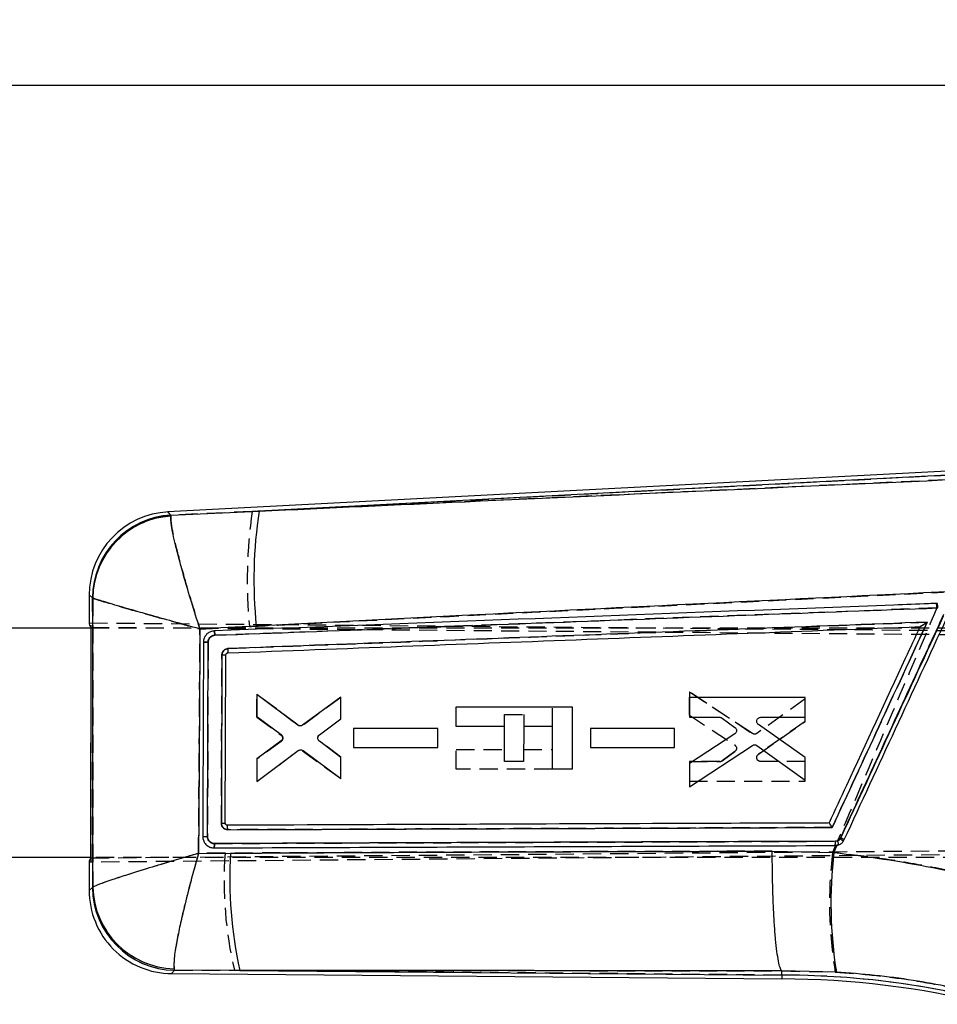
# Model space of a CAD drawing. Extents: x 28 to 381, y 14 to 282.
# Tile 7 of 15: x 218 to 282, y 214 to 282. Entities that reach past the tile are written whole.
import ezdxf

# ---------------------------------------------------------------- set-up
doc = ezdxf.new("R2010")
doc.units = 0
doc.linetypes.add('HIDDEN', pattern=[1.905, 1.27, -0.635])
doc.layers.get('0').update_dxf_attribs({"linetype": 'CONTINUOUS'})
doc.styles.add('SLDTEXTSTYLE0', font='TXT', dxfattribs={"width": 0.75})
doc.dimstyles.new('SLDDIMSTYLE1', dxfattribs={"dimtxt": 3.5, "dimasz": 3.302, "dimexe": 0, "dimexo": 0.0625, "dimgap": 0.875, "dimtad": 1, "dimdec": 0, "dimrnd": 1e-09, "dimzin": 12, "dimtxsty": 'SLDTEXTSTYLE0', "dimsah": 1, "dimcen": 0.09, "dimazin": 3, "dimtfac": 1, "dimtdec": 0, "dimtofl": 0, "dimtmove": 0, "dimatfit": 3, "dimtolj": 1, "dimtzin": 12})

# ---------------------------------------------------------------- blocks, each defined once
blk = doc.blocks.new('_D_1')
at = {"color": 179, "linetype": 'CONTINUOUS'}
for p, q in [((42.881, 235.091), (42.88, 278.791)), ((324.081, 232.048), (324.081, 278.795)), ((42.88, 277.791), (324.081, 277.795))]:
    blk.add_line(p, q, dxfattribs=at)
for points in [[(42.88, 277.791), (46.182, 277.283), (46.182, 278.299)], [(324.081, 277.795), (320.779, 278.303), (320.779, 277.287)]]:
    blk.add_solid(points, dxfattribs=at)
at = {"color": 179, "linetype": 'CONTINUOUS', "insert": (151.082, 282.304, 0.1), "char_height": 3.5, "attachment_point": 1, "rotation": 0.0009, "style": 'SLDTEXTSTYLE0'}
blk.add_mtext('281', dxfattribs=at)

msp = doc.modelspace()

# ---------------------------------------------------------------- linework, layer by layer
at = {"color": 7, "linetype": 'CONTINUOUS'}
for p, q in [((286.392293, 251.074636), (228.738021, 248.057073)), ((286.404095, 250.803745), (235.097073, 248.118388)), ((228.947542, 247.840727), (228.932823, 247.775538)), ((228.947542, 247.840727), (235.097073, 248.118388)), ((223.254915, 242.279878), (223.254781, 240.325291)), ((223.496243, 242.064001), (223.481904, 242.081937)), ((182.495566, 239.990924), (223.381128, 239.988117)), ((223.380029, 223.948591), (223.381131, 240.027554)), ((234.900608, 240.107088), (230.973102, 239.904374)), ((281.156539, 240.06702), (281.155444, 240.066979)), ((231.497772, 225.433298), (231.544867, 238.985354)), ((232.917234, 238.233397), (232.91675, 238.233376)), ((232.742227, 226.360185), (232.785925, 238.096682)), ((237.797655, 233.199008), (234.934121, 235.334596)), ((234.934121, 235.334596), (234.934143, 233.79851)), ((240.802764, 235.153599), (238.125674, 233.19738)), ((240.802802, 233.64622), (240.802764, 235.153599)), ((273.153573, 235.120027), (265.083335, 235.121364)), ((265.083335, 235.121364), (265.083365, 233.747935)), ((273.153617, 233.746702), (273.153573, 235.120027)), ((248.83341, 233.106177), (248.833507, 234.479606)), ((248.833507, 234.479606), (256.903819, 234.479053)), ((256.903819, 234.479053), (256.903521, 230.135987)), ((234.934143, 233.79851), (236.629106, 232.550679)), ((239.299938, 232.523121), (240.802802, 233.64622)), ((265.083365, 233.747935), (267.198339, 233.747618)), ((267.360456, 233.694771), (268.25565, 233.041868)), ((270.054094, 233.747184), (273.153617, 233.746702)), ((247.552789, 232.964419), (241.684168, 232.965347)), ((241.684168, 232.965347), (241.684183, 231.652213)), ((247.552819, 231.651379), (247.552789, 232.964419)), ((252.191074, 233.105946), (248.83341, 233.106177)), ((252.19091, 230.661858), (252.191074, 233.105946)), ((253.534138, 233.105855), (253.533974, 230.661767)), ((255.543559, 233.105717), (253.534138, 233.105855)), ((255.543351, 230.136082), (255.543559, 233.105717)), ((264.052763, 232.963277), (258.184224, 232.964223)), ((258.184224, 232.964223), (258.184246, 231.651101)), ((264.0528, 231.650239), (264.052763, 232.963277)), ((273.153714, 230.94569), (269.894279, 233.244376)), ((236.628331, 232.103111), (234.93418, 230.865253)), ((240.802861, 230.955063), (239.298731, 232.079538)), ((268.243201, 232.584888), (265.083424, 230.523992)), ((234.934195, 229.268478), (237.828433, 231.425924)), ((238.156437, 231.427001), (240.802891, 229.478635)), ((241.684183, 231.652213), (247.552819, 231.651379)), ((258.184246, 231.651101), (264.0528, 231.650239)), ((265.083447, 228.893338), (269.47575, 231.792899)), ((269.78822, 231.786993), (273.153759, 229.378449)), ((234.93418, 230.865253), (234.934195, 229.268478)), ((240.802891, 229.478635), (240.802861, 230.955063)), ((253.533974, 230.661767), (252.19091, 230.661858)), ((273.153759, 229.378449), (273.153714, 230.94569)), ((256.903521, 230.135987), (255.543351, 230.136082)), ((265.083424, 230.523992), (265.083447, 228.893338)), ((232.880339, 226.223217), (232.860125, 226.224683)), ((275.627695, 225.341406), (275.589495, 225.275708)), ((231.915354, 224.648459), (231.955707, 224.647527)), ((270.860068, 224.417558), (275.150738, 224.325717)), ((275.150738, 224.325717), (275.382474, 224.827464)), ((275.236003, 224.811657), (275.382474, 224.827464)), ((223.380029, 223.988118), (195.121144, 223.990057)), ((230.874545, 224.2646), (233.105823, 224.278852)), ((223.253637, 223.650871), (223.253499, 221.670078)), ((223.485995, 221.881808), (223.507057, 221.912248)), ((229.170221, 216.221043), (229.201897, 216.115012)), ((228.988114, 215.884405), (271.514855, 215.510361)), ((233.754195, 216.113634), (229.201897, 216.115012)), ((233.754195, 216.113634), (271.516054, 215.781499)), ((271.516054, 215.781499), (271.514855, 215.510361)), ((271.516054, 215.781499), (271.517336, 216.068868)), ((271.517336, 216.068868), (271.517083, 216.069395)), ((275.328822, 215.979935), (271.517336, 216.068868))]:
    msp.add_line(p, q, dxfattribs=at)
at = {"color": 7, "linetype": 'HIDDEN'}
for p, q in [((234.617702, 248.093298), (286.404095, 250.803745)), ((283.022113, 250.298562), (234.617702, 248.093298)), ((228.950478, 247.837694), (228.935688, 247.771779)), ((234.617702, 248.093298), (228.950478, 247.837694)), ((223.485086, 242.079161), (223.499596, 242.061025)), ((282.298535, 241.683304), (282.361626, 241.685694)), ((282.333381, 241.369812), (232.007704, 239.464391)), ((282.396174, 241.37233), (282.333381, 241.369812)), ((223.254784, 240.326675), (299.898646, 239.652554)), ((223.382379, 223.650602), (223.383523, 240.325542)), ((223.381128, 239.988117), (297.379814, 239.983039)), ((223.381131, 240.027554), (300.535835, 239.372483)), ((230.973869, 239.900986), (234.419271, 240.078429)), ((231.544949, 238.985101), (231.497794, 225.432973)), ((265.083655, 233.889926), (265.083901, 235.520579)), ((265.083901, 235.520579), (265.083655, 233.889926)), ((265.083901, 235.520579), (269.475802, 232.620414)), ((269.475802, 232.620414), (265.083901, 235.520579)), ((234.934613, 235.349579), (234.934374, 233.752802)), ((234.934374, 233.752802), (234.934613, 235.349579)), ((237.828552, 233.191736), (234.934613, 235.349579)), ((234.934613, 235.349579), (237.828552, 233.191736)), ((240.803278, 235.138616), (238.156557, 233.190615)), ((240.803048, 233.662188), (240.803278, 235.138616)), ((273.154146, 235.034362), (269.78828, 232.62628)), ((273.153886, 233.467121), (273.154146, 235.034362)), ((255.543559, 233.106982), (255.543649, 234.479146)), ((234.934374, 233.752802), (236.628353, 232.514713)), ((239.29876, 232.53792), (240.803048, 233.662188)), ((252.191074, 233.106787), (252.191133, 233.95383)), ((252.191133, 233.95383), (253.534197, 233.953737)), ((253.534197, 233.953737), (253.534145, 233.106703)), ((265.083655, 233.889926), (268.243148, 231.8286)), ((269.894137, 231.168881), (273.153886, 233.467121)), ((273.153886, 233.467121), (269.894137, 231.168881)), ((241.68428, 232.964916), (241.684079, 231.651783)), ((247.552908, 232.964944), (241.68428, 232.964916)), ((247.5527, 231.651904), (247.552908, 232.964944)), ((258.184336, 232.963763), (258.184134, 231.650641)), ((264.05289, 232.963821), (258.184336, 232.963763)), ((264.052674, 231.650783), (264.05289, 232.963821)), ((236.629068, 232.067144), (234.933935, 230.819548)), ((236.731983, 232.360773), (236.708238, 232.413285)), ((240.802615, 230.971031), (239.299908, 232.094336)), ((234.933704, 229.28346), (237.797528, 231.418656)), ((238.125555, 231.420238), (240.802377, 229.463652)), ((241.684079, 231.651783), (247.5527, 231.651904)), ((248.833209, 230.136542), (248.833306, 231.509971)), ((248.833306, 231.509971), (252.190969, 231.50974)), ((253.534033, 231.509648), (255.543448, 231.509511)), ((258.184134, 231.650641), (264.052674, 231.650783)), ((268.255539, 231.371613), (267.360255, 230.718834)), ((267.360255, 230.718834), (268.255539, 231.371613)), ((234.933935, 230.819548), (234.933704, 229.28346)), ((240.802377, 229.463652), (240.802615, 230.971031)), ((265.083149, 230.665984), (265.082933, 229.292555)), ((267.198123, 230.666008), (265.083149, 230.665984)), ((265.083149, 230.665984), (267.198123, 230.666008)), ((273.153409, 230.666109), (270.053878, 230.666051)), ((273.15317, 229.292784), (273.153409, 230.666109)), ((255.543336, 230.136082), (248.833209, 230.136542)), ((265.082933, 229.292555), (273.15317, 229.292784)), ((231.981694, 224.949551), (275.26085, 225.106185)), ((275.26085, 225.106185), (275.408834, 225.134683)), ((312.991328, 224.426457), (223.253637, 223.649487)), ((223.380029, 223.948591), (313.118092, 224.698181)), ((275.271184, 224.812657), (275.063924, 224.327825)), ((275.494985, 224.861552), (275.236003, 224.811657)), ((297.378711, 223.983038), (223.380029, 223.988118)), ((232.722401, 224.278082), (230.877034, 224.266423)), ((223.510306, 221.915185), (223.48912, 221.884656)), ((229.204773, 216.118114), (229.173228, 216.224446)), ((229.204773, 216.118114), (233.371689, 216.116998)), ((271.516054, 215.781499), (233.371689, 216.116998)), ((271.516054, 215.781499), (271.517351, 216.072191)), ((271.517097, 216.072719), (271.517351, 216.072191)), ((271.517351, 216.072191), (275.2534, 215.987419))]:
    msp.add_line(p, q, dxfattribs=at)
at = {"color": 8, "linetype": 'CONTINUOUS', "flags": 128}
for points in [[(228.738021, 248.057073), (228.760987, 248.033358), (228.947542, 247.840727)], [(223.481904, 242.081937), (223.279796, 242.25818), (223.254915, 242.279878)], [(223.253499, 221.670078), (223.278999, 221.693301), (223.485995, 221.881808)], [(229.201897, 216.115012), (229.011561, 215.909697), (228.988114, 215.884405)]]:
    msp.add_lwpolyline(points, dxfattribs=at)
at = {"color": 7, "linetype": 'HIDDEN', "flags": 128}
for points in [[(228.950478, 247.837694), (228.761967, 248.032345), (228.738021, 248.057073)], [(223.254915, 242.279878), (223.280858, 242.257254), (223.485086, 242.079161)], [(223.48912, 221.884656), (223.280042, 221.694251), (223.253499, 221.670078)], [(228.988114, 215.884405), (229.012522, 215.910732), (229.204773, 216.118114)]]:
    msp.add_lwpolyline(points, dxfattribs=at)
at = {"color": 7, "linetype": 'CONTINUOUS'}
for centre, radius, start, end in [((229.040415, 242.279481), 5.7855, 92.65628603, 180.29801204), ((229.291613, 242.041072), 5.809852, 93.39515238, 179.59699616), ((229.320528, 241.963299), 5.825155, 93.81624815, 179.00945549), ((266.080341, 243.350513), 31.347976, 171.25163826, 185.93874963), ((232.610756, 248.565141), 10.469924, 269.42125268, 270.95864104), ((274.386601, 225.03142), 0.87737, 345.49419433, 4.87433769), ((273.887342, 222.78427), 3.01738, 50.38615774, 55.65905786), ((270.387457, 213.866874), 12.614474, 64.19740511, 65.45456874), ((262.531779, 222.507114), 29.479246, 176.5543803, 192.5258889), ((305.566694, 220.799947), 30.619625, 173.38787436, 189.05692984), ((229.039, 221.669681), 5.7855, 179.69883622, 269.7615176), ((229.296745, 221.92515), 5.810912, 180.42736038, 269.06475587), ((229.336564, 222.0498), 5.83113, 181.35168463, 268.36531618), ((271.510481, 156.145592), 59.364769, 75.99606742, 89.99606742), ((271.510481, 156.145592), 59.635908, 75.99606742, 89.99464199)]:
    msp.add_arc(centre, radius, start, end, dxfattribs=at)
at = {"color": 7, "linetype": 'HIDDEN'}
for centre, radius, start, end in [((229.295135, 242.037729), 5.810197, 93.40074847, 179.59142006), ((229.324405, 241.95906), 5.825702, 93.82587313, 178.99712881), ((267.628655, 243.266125), 33.362024, 171.68063453, 185.48289871), ((281.211177, 241.403756), 1.122717, 358.26746804, 14.41792221), ((281.260527, 241.405712), 1.136138, 358.31632151, 14.26656731), ((232.622232, 245.330017), 7.235187, 269.07219116, 271.29640357), ((236.460037, 232.289552), 0.28112, 14.67563502, 53.21986542), ((268.088398, 231.595252), 0.279997, 20.80027762, 56.44868231), ((267.198129, 230.941209), 0.275201, 269.99892542, 306.09456253), ((274.386859, 225.031607), 0.877167, 345.4781033, 4.8772825), ((274.4544, 224.683483), 1.055711, 9.71064701, 25.30203815), ((270.930744, 215.0418), 11.320234, 64.08458025, 65.48918316), ((260.249342, 222.36173), 27.593566, 176.01764576, 193.07999029), ((303.519046, 220.801908), 28.672741, 172.93639763, 189.66642326), ((229.300212, 221.928588), 5.811258, 180.4331473, 269.05898851), ((229.340345, 222.053737), 5.831686, 181.36138904, 268.35785942), ((271.510481, 156.145592), 59.635908, 75.99606742, 89.99464199)]:
    msp.add_arc(centre, radius, start, end, dxfattribs=at)
at = {"color": 7, "linetype": 'CONTINUOUS'}
for centre, major_axis, start_param, end_param in [((294.507738, 239.698585), (71.252944, -0.629761), 3.141928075, 3.201772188), ((294.506678, 224.267796), (71.253029, 0.61998), 3.08141312, 3.141257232)]:
    msp.add_ellipse(centre, major_axis=major_axis, ratio=0.069924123, start_param=start_param, end_param=end_param, dxfattribs=at)
for points, knots in [([(235.097073, 248.118388), (239.884755, 248.336953), (256.109458, 249.077635), (272.332674, 249.816444), (283.768646, 250.337241)], [0, 0, 0, 0, 0.295085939, 1, 1, 1, 1]), ([(230.973102, 239.904374), (230.971199, 239.910266), (230.766921, 240.542851), (230.379254, 241.774652), (229.902851, 243.384019), (229.534293, 244.713833), (229.202776, 246.010086), (228.941054, 247.215496), (228.935543, 247.590492), (228.932823, 247.775538)], [0, 0, 0, 0, 0.00159147, 0.170880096, 0.331878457, 0.45985141, 0.587799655, 0.796594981, 1, 1, 1, 1]), ([(283.550828, 242.516425), (272.11886, 241.961652), (255.90198, 241.174676), (239.685424, 240.35032), (234.900608, 240.107088)], [0, 0, 0, 0, 0.704942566, 1, 1, 1, 1]), ([(223.507057, 221.912248), (223.504942, 225.273126), (223.500713, 231.990326), (223.497732, 238.707628), (223.496243, 242.064001)], [0, 0, 0, 0, 0.5003391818, 1, 1, 1, 1]), ([(230.973102, 239.904374), (230.967146, 239.90601), (230.327679, 240.081674), (229.092682, 240.423061), (227.507414, 240.867636), (226.22154, 241.233687), (224.994528, 241.58911), (223.897894, 241.917285), (223.628954, 242.015524), (223.496243, 242.064001)], [0, 0, 0, 0, 0.001591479, 0.17088104, 0.33187959, 0.459852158, 0.587800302, 0.796595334, 1, 1, 1, 1]), ([(282.361656, 241.685687), (282.159417, 241.678031), (281.148227, 241.639755), (276.901217, 241.478962), (260.30816, 240.850198), (244.522611, 240.248717), (231.973193, 239.770543)], [0, 0, 0, 0, 0.012041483, 0.060207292, 0.252870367, 1, 1, 1, 1]), ([(232.007779, 239.464371), (240.406351, 239.782964), (257.203434, 240.420147), (273.998759, 241.054702), (282.396391, 241.371978)], [0, 0, 0, 0, 0.500001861, 1, 1, 1, 1]), ([(275.589495, 225.275708), (277.519844, 229.45598), (279.928568, 234.672201), (282.33727, 239.888451), (282.815642, 240.924405)], [0, 0, 0, 0, 0.801398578, 1, 1, 1, 1]), ([(281.663432, 240.380399), (273.450812, 240.070099), (257.206566, 239.456339), (240.960996, 238.84017), (232.928715, 238.535518)], [0, 0, 0, 0, 0.505571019, 1, 1, 1, 1]), ([(275.039568, 226.06842), (276.122035, 228.407372), (278.32991, 233.178059), (280.537944, 237.948691), (281.663432, 240.380399)], [0, 0, 0, 0, 0.490275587, 1, 1, 1, 1]), ([(282.780125, 240.795666), (281.588007, 238.219971), (279.203773, 233.068583), (276.81972, 227.91713), (275.627695, 225.341406)], [0, 0, 0, 0, 0.500000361, 1, 1, 1, 1]), ([(275.878183, 225.223674), (277.07052, 227.799301), (279.455193, 232.950555), (281.839979, 238.101775), (283.032372, 240.677385)], [0, 0, 0, 0, 0.500000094, 1, 1, 1, 1]), ([(281.663432, 240.380399), (281.662399, 240.379711), (281.597223, 240.33631), (281.471581, 240.253683), (281.316611, 240.155585), (281.218974, 240.097344), (281.171205, 240.071397), (281.161031, 240.06836), (281.156539, 240.06702)], [0, 0, 0, 0, 0.005319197, 0.335580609, 0.640505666, 0.809007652, 0.915693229, 1, 1, 1, 1]), ([(230.973102, 239.904374), (230.958197, 237.284748), (230.928535, 232.071451), (230.892482, 226.858233), (230.874545, 224.2646)], [0, 0, 0, 0, 0.502489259, 1, 1, 1, 1]), ([(231.972917, 239.770541), (231.884664, 239.758288), (231.708268, 239.733798), (231.478003, 239.588145), (231.308383, 239.380916), (231.228484, 239.167915), (231.22065, 239.034432), (231.217987, 238.989055)], [0, 0, 0, 0, 0.222082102, 0.443884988, 0.665138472, 0.886165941, 1, 1, 1, 1]), ([(232.008054, 239.464391), (232.006124, 239.50452), (232.002263, 239.584778), (231.992863, 239.686174), (231.982448, 239.756271), (231.976062, 239.765833), (231.972917, 239.770541)], [0, 0, 0, 0, 0.251898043, 0.503797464, 0.755696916, 1, 1, 1, 1]), ([(232.91675, 238.233378), (241.005241, 238.541744), (257.085378, 239.154783), (273.164369, 239.764137), (281.155444, 240.066979)], [0, 0, 0, 0, 0.503011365, 1, 1, 1, 1]), ([(281.155444, 240.066979), (281.152943, 240.061578), (280.809291, 239.319329), (279.10124, 235.629595), (276.991957, 231.073391), (275.223904, 227.254005), (274.820275, 226.382079)], [0, 0, 0, 0, 0.001184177, 0.162718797, 0.808857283, 1, 1, 1, 1]), ([(231.217995, 238.988565), (231.217303, 238.785569), (231.213842, 237.770591), (231.198158, 233.252766), (231.181415, 228.937972), (231.167823, 225.435153)], [0, 0, 0, 0, 0.044932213, 0.224660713, 1, 1, 1, 1]), ([(231.544867, 238.985848), (231.523929, 238.985917), (231.482056, 238.986057), (231.420651, 238.986353), (231.363577, 238.986702), (231.313169, 238.987089), (231.271523, 238.987505), (231.240632, 238.987924), (231.223445, 238.988282), (231.219496, 238.988487), (231.217995, 238.988565)], [0, 0, 0, 0, 0.131343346, 0.262680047, 0.394017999, 0.525365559, 0.656709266, 0.788052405, 0.919393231, 1, 1, 1, 1]), ([(231.544859, 238.985354), (231.547482, 239.021344), (231.554045, 239.111408), (231.613269, 239.247042), (231.72357, 239.368661), (231.861849, 239.446238), (231.961791, 239.458663), (232.007779, 239.46438)], [0, 0, 0, 0, 0.14709965, 0.368111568, 0.589473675, 0.811098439, 1, 1, 1, 1]), ([(232.928715, 238.535518), (232.902937, 238.533116), (232.827918, 238.526127), (232.709935, 238.476791), (232.59746, 238.377478), (232.520443, 238.245326), (232.510159, 238.145721), (232.505001, 238.095751)], [0, 0, 0, 0, 0.115662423, 0.336600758, 0.557294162, 0.777906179, 1, 1, 1, 1]), ([(232.785925, 238.096682), (232.787551, 238.112189), (232.790805, 238.143203), (232.814813, 238.184384), (232.849907, 238.215331), (232.886272, 238.230442), (232.909159, 238.232647), (232.91675, 238.233378)], [0, 0, 0, 0, 0.222746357, 0.445526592, 0.66801672, 0.889893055, 1, 1, 1, 1]), ([(232.917234, 238.233397), (232.920073, 238.238036), (232.925751, 238.247314), (232.930683, 238.317122), (232.932213, 238.416785), (232.929881, 238.49594), (232.928715, 238.535518)], [0, 0, 0, 0, 0.250001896, 0.499999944, 0.749999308, 1, 1, 1, 1]), ([(232.505001, 238.095751), (232.50429, 237.892756), (232.500738, 236.877784), (232.487066, 232.963804), (232.474204, 229.252847), (232.464157, 226.35386)], [0, 0, 0, 0, 0.051863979, 0.259319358, 1, 1, 1, 1]), ([(267.198339, 233.747618), (267.229643, 233.744874), (267.287923, 233.739764), (267.337506, 233.709008), (267.360456, 233.694771)], [0, 0, 0, 0, 0.537137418, 1, 1, 1, 1]), ([(269.894279, 233.244376), (269.870537, 233.264941), (269.823048, 233.306074), (269.783265, 233.393097), (269.772711, 233.476735), (269.783807, 233.527055), (269.78819, 233.546931)], [0, 0, 0, 0, 0.274358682, 0.548771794, 0.8217624, 1, 1, 1, 1]), ([(269.78819, 233.546931), (269.799681, 233.57589), (269.822661, 233.633803), (269.890999, 233.699589), (269.970999, 233.740137), (270.028014, 233.744973), (270.054094, 233.747184)], [0, 0, 0, 0, 0.259866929, 0.519707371, 0.780302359, 1, 1, 1, 1]), ([(238.125674, 233.197382), (238.098669, 233.181511), (238.044664, 233.149771), (237.949788, 233.139984), (237.864019, 233.15706), (237.817616, 233.186391), (237.797655, 233.199008)], [0, 0, 0, 0, 0.265852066, 0.531669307, 0.798533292, 1, 1, 1, 1]), ([(268.350213, 232.718786), (268.336396, 232.690182), (268.310816, 232.637231), (268.264498, 232.601373), (268.243201, 232.584885)], [0, 0, 0, 0, 0.540191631, 1, 1, 1, 1]), ([(268.25565, 233.041868), (268.279123, 233.020541), (268.326072, 232.977882), (268.364098, 232.889127), (268.373461, 232.798952), (268.357443, 232.743716), (268.350213, 232.718786)], [0, 0, 0, 0, 0.262217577, 0.524490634, 0.785391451, 1, 1, 1, 1]), ([(236.731976, 232.257037), (236.721217, 232.226953), (236.699708, 232.166811), (236.652117, 232.124339), (236.628331, 232.103111)], [0, 0, 0, 0, 0.500204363, 1, 1, 1, 1]), ([(236.629106, 232.550679), (236.652449, 232.529304), (236.699141, 232.48655), (236.736913, 232.39777), (236.744671, 232.318268), (236.735142, 232.27231), (236.731976, 232.257037)], [0, 0, 0, 0, 0.286448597, 0.572960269, 0.858078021, 1, 1, 1, 1]), ([(239.298738, 232.079543), (239.275564, 232.101564), (239.229211, 232.145611), (239.192568, 232.236038), (239.187429, 232.306127), (239.192891, 232.342976), (239.193722, 232.348582)], [0, 0, 0, 0, 0.315070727, 0.63019642, 0.943742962, 1, 1, 1, 1]), ([(239.193722, 232.348582), (239.202271, 232.379092), (239.219367, 232.440111), (239.265217, 232.495299), (239.294809, 232.519011), (239.299938, 232.523121)], [0, 0, 0, 0, 0.452579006, 0.905122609, 1, 1, 1, 1]), ([(237.828433, 231.425924), (237.85521, 231.442025), (237.90876, 231.474223), (238.003288, 231.484939), (238.089349, 231.468709), (238.136144, 231.439616), (238.156437, 231.426999)], [0, 0, 0, 0, 0.265086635, 0.530125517, 0.796229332, 1, 1, 1, 1]), ([(269.47575, 231.792899), (269.503424, 231.80744), (269.558767, 231.836518), (269.653862, 231.841848), (269.732393, 231.822176), (269.773475, 231.796284), (269.78822, 231.786991)], [0, 0, 0, 0, 0.28034387, 0.560629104, 0.842295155, 1, 1, 1, 1]), ([(232.742242, 226.360185), (232.738165, 226.359774), (232.730009, 226.358953), (232.666852, 226.357248), (232.575744, 226.355443), (232.501353, 226.354388), (232.464157, 226.35386)], [0, 0, 0, 0, 0.250001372, 0.500003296, 0.749998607, 1, 1, 1, 1]), ([(232.464209, 226.35386), (232.469715, 226.304134), (232.480727, 226.204676), (232.558482, 226.072922), (232.671762, 225.974027), (232.795344, 225.922918), (232.876147, 225.917944), (232.907369, 225.916023)], [0, 0, 0, 0, 0.215726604, 0.431473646, 0.647457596, 0.863780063, 1, 1, 1, 1]), ([(232.860125, 226.224683), (232.851547, 226.226446), (232.827859, 226.231312), (232.79258, 226.251415), (232.76136, 226.286484), (232.744897, 226.324986), (232.742984, 226.350343), (232.742242, 226.360185)], [0, 0, 0, 0, 0.134838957, 0.372354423, 0.610181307, 0.848702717, 1, 1, 1, 1]), ([(274.820275, 226.382079), (274.766728, 226.381884), (273.904095, 226.378743), (269.805128, 226.36379), (255.877752, 226.312464), (242.761094, 226.261562), (232.880339, 226.223217)], [0, 0, 0, 0, 0.003829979, 0.061699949, 0.293180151, 1, 1, 1, 1]), ([(232.907369, 225.916023), (232.906871, 225.95619), (232.905875, 226.036526), (232.899443, 226.138184), (232.890551, 226.20856), (232.883706, 226.218385), (232.880339, 226.223217)], [0, 0, 0, 0, 0.2520123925, 0.5040237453, 0.7560367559, 1, 1, 1, 1]), ([(232.907369, 225.916023), (239.887762, 225.941677), (253.930734, 225.993288), (267.975891, 226.043279), (275.039568, 226.06842)], [0, 0, 0, 0, 0.49707379, 1, 1, 1, 1]), ([(275.039568, 226.06842), (275.038908, 226.069456), (275.034458, 226.076431), (275.007552, 226.118466), (274.960826, 226.19002), (274.904108, 226.273706), (274.861026, 226.334301), (274.831499, 226.372709), (274.823849, 226.379095), (274.820275, 226.382079)], [0, 0, 0, 0, 0.007094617, 0.047797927, 0.287831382, 0.495432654, 0.676737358, 0.848986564, 1, 1, 1, 1]), ([(231.167823, 225.435111), (231.169302, 225.435057), (231.173435, 225.434906), (231.190451, 225.434631), (231.221759, 225.434303), (231.263916, 225.433988), (231.314909, 225.433706), (231.372579, 225.433487), (231.434546, 225.433333), (231.476696, 225.433309), (231.497772, 225.433298)], [0, 0, 0, 0, 0.073800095, 0.206112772, 0.338428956, 0.470738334, 0.603054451, 0.735366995, 0.86768061, 1, 1, 1, 1]), ([(231.16783, 225.435153), (231.176522, 225.346597), (231.193905, 225.169501), (231.329276, 224.933617), (231.528505, 224.755384), (231.737403, 224.666489), (231.870216, 224.653032), (231.915354, 224.648459)], [0, 0, 0, 0, 0.221368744, 0.442696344, 0.664111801, 0.885843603, 1, 1, 1, 1]), ([(231.98194, 224.949508), (231.937674, 224.952978), (231.839247, 224.960694), (231.698811, 225.029608), (231.582131, 225.144758), (231.51017, 225.286199), (231.501693, 225.386835), (231.497779, 225.433298)], [0, 0, 0, 0, 0.175178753, 0.389518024, 0.603363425, 0.816877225, 1, 1, 1, 1]), ([(275.260798, 225.10597), (268.046851, 225.080303), (253.619164, 225.028969), (239.194278, 224.975994), (231.98194, 224.949507)], [0, 0, 0, 0, 0.500007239, 1, 1, 1, 1]), ([(275.589495, 225.275708), (275.565845, 225.247777), (275.512632, 225.184932), (275.397398, 225.120172), (275.306331, 225.110704), (275.260798, 225.10597)], [0, 0, 0, 0, 0.2857139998, 0.6428658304, 1, 1, 1, 1]), ([(275.382474, 224.827464), (275.458597, 224.851942), (275.61085, 224.900899), (275.781105, 225.050071), (275.849119, 225.171699), (275.878183, 225.223674)], [0, 0, 0, 0, 0.36412143, 0.728277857, 1, 1, 1, 1]), ([(231.95587, 224.647528), (231.959359, 224.652067), (231.966335, 224.661147), (231.975031, 224.730861), (231.981058, 224.830579), (231.98175, 224.909865), (231.982097, 224.949508)], [0, 0, 0, 0, 0.249999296, 0.49999916, 0.749999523, 1, 1, 1, 1]), ([(231.956034, 224.647528), (239.16861, 224.675712), (253.593785, 224.73208), (268.021922, 224.785132), (275.236003, 224.811657)], [0, 0, 0, 0, 0.4999991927, 1, 1, 1, 1]), ([(233.105823, 224.278852), (238.880394, 224.309304), (251.463808, 224.375663), (264.04982, 224.402848), (270.860068, 224.417558)], [0, 0, 0, 0, 0.458903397, 1, 1, 1, 1]), ([(271.517083, 216.069395), (271.478199, 216.132036), (271.400431, 216.257316), (271.288328, 216.727702), (271.183821, 217.396533), (271.089666, 218.257862), (271.008958, 219.288922), (270.943462, 220.455684), (270.895671, 221.729643), (270.868025, 222.997011), (270.860419, 223.902499), (270.860114, 224.350202), (270.860068, 224.417558)], [0, 0, 0, 0, 0.111332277, 0.222664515, 0.333996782, 0.445329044, 0.556661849, 0.667994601, 0.77932841, 0.890662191, 0.983550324, 1, 1, 1, 1]), ([(230.874545, 224.2646), (230.868617, 224.262888), (230.208588, 224.072278), (228.937894, 223.699892), (227.321086, 223.211885), (226.027107, 222.808704), (224.891861, 222.441687), (223.889036, 222.096576), (223.638049, 221.97546), (223.507057, 221.912248)], [0, 0, 0, 0, 0.001604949, 0.178687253, 0.346568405, 0.479537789, 0.612476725, 0.797748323, 1, 1, 1, 1]), ([(230.874545, 224.2646), (230.872832, 224.258652), (230.68202, 223.596386), (230.324979, 222.305842), (229.897534, 220.622311), (229.579287, 219.238413), (229.32521, 217.985782), (229.140307, 216.818792), (229.159963, 216.426032), (229.170221, 216.221043)], [0, 0, 0, 0, 0.001604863, 0.178681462, 0.346562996, 0.479530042, 0.6124664, 0.797738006, 1, 1, 1, 1]), ([(275.150738, 224.325717), (276.302853, 224.184665), (278.607033, 223.902567), (282.075049, 223.285029), (285.539242, 222.534623), (287.811819, 221.910785), (288.948096, 221.598869)], [0, 0, 0, 0, 0.2468891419, 0.4937673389, 0.7468862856, 1, 1, 1, 1]), ([(271.517083, 216.069395), (264.698901, 216.07803), (252.11009, 216.093974), (239.523709, 216.107455), (233.754195, 216.113634)], [0, 0, 0, 0, 0.541606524, 1, 1, 1, 1]), ([(285.712793, 214.350523), (284.884153, 214.555766), (283.226847, 214.966258), (280.643181, 215.434597), (278.004149, 215.793171), (276.220628, 215.917678), (275.328822, 215.979935)], [0, 0, 0, 0, 0.245832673, 0.491672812, 0.745823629, 1, 1, 1, 1])]:
    msp.add_open_spline(points, degree=3, knots=knots, dxfattribs=at)
at = {"color": 7, "linetype": 'HIDDEN'}
for points, knots in [([(228.935688, 247.771779), (228.938345, 247.586758), (228.943737, 247.211271), (229.204629, 246.007096), (229.535752, 244.710756), (229.903999, 243.380856), (230.380184, 241.771391), (230.767661, 240.53948), (230.971967, 239.906877), (230.973869, 239.900986)], [0, 0, 0, 0, 0.202940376, 0.411852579, 0.539873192, 0.667918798, 0.829015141, 0.998407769, 1, 1, 1, 1]), ([(234.419271, 240.078429), (235.239289, 240.120321), (251.366567, 240.944214), (267.494121, 241.726977), (282.801643, 242.469939)], [0, 0, 0, 0, 0.050846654, 1, 1, 1, 1]), ([(223.499596, 242.061025), (223.501073, 238.705744), (223.50403, 231.990415), (223.508213, 225.275184), (223.510306, 221.915185)], [0, 0, 0, 0, 0.499644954, 1, 1, 1, 1]), ([(223.499596, 242.061025), (223.632182, 242.012505), (223.901255, 241.914037), (224.996132, 241.586092), (226.222771, 241.230562), (227.508381, 240.864414), (229.09348, 240.419764), (230.328436, 240.078288), (230.967913, 239.902622), (230.973869, 239.900986)], [0, 0, 0, 0, 0.202940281, 0.411851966, 0.539872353, 0.667917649, 0.829014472, 0.998407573, 1, 1, 1, 1]), ([(282.333381, 241.369812), (281.47552, 239.355227), (279.1705, 233.942164), (276.859652, 228.531595), (275.408834, 225.134683)], [0, 0, 0, 0, 0.372171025, 1, 1, 1, 1]), ([(232.92879, 238.535548), (240.961062, 238.84023), (257.206682, 239.456462), (273.450894, 240.070282), (281.663529, 240.380613)], [0, 0, 0, 0, 0.4944269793, 1, 1, 1, 1]), ([(281.663529, 240.380613), (280.537998, 237.948831), (278.329949, 233.178198), (276.12206, 228.40751), (275.03962, 226.068633)], [0, 0, 0, 0, 0.509739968, 1, 1, 1, 1]), ([(275.627113, 225.341888), (276.818689, 227.917807), (279.201843, 233.069646), (281.585149, 238.221442), (282.776802, 240.797341)], [0, 0, 0, 0, 0.499999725, 1, 1, 1, 1]), ([(281.156517, 240.06702), (281.160985, 240.068358), (281.171105, 240.071387), (281.218742, 240.097281), (281.316113, 240.155381), (281.471132, 240.253577), (281.597045, 240.336233), (281.662498, 240.379925), (281.663529, 240.380613)], [0, 0, 0, 0, 0.084203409, 0.190693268, 0.358764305, 0.662832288, 0.9946911, 1, 1, 1, 1]), ([(230.877034, 224.266423), (230.89464, 226.8593), (230.930028, 232.070784), (230.959207, 237.282342), (230.973869, 239.900986)], [0, 0, 0, 0, 0.497531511, 1, 1, 1, 1]), ([(231.972835, 239.770537), (231.975992, 239.765831), (231.982404, 239.756273), (231.992851, 239.686182), (232.002266, 239.584794), (232.006125, 239.50454), (232.008054, 239.464414)], [0, 0, 0, 0, 0.2443284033, 0.4962196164, 0.7481115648, 1, 1, 1, 1]), ([(231.218002, 238.988994), (231.219502, 238.988885), (231.223452, 238.988597), (231.24064, 238.988108), (231.271536, 238.987532), (231.313199, 238.986965), (231.363614, 238.986422), (231.420704, 238.98592), (231.482125, 238.985466), (231.524007, 238.985223), (231.544949, 238.985101)], [0, 0, 0, 0, 0.080448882, 0.211811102, 0.343173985, 0.474541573, 0.605900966, 0.737262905, 0.868625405, 1, 1, 1, 1]), ([(232.007704, 239.464399), (231.971531, 239.460519), (231.881588, 239.450874), (231.748214, 239.386811), (231.630931, 239.27256), (231.558191, 239.131822), (231.54912, 239.031435), (231.544934, 238.985101)], [0, 0, 0, 0, 0.148694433, 0.369716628, 0.590400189, 0.810948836, 1, 1, 1, 1]), ([(232.505075, 238.095779), (232.510589, 238.147543), (232.521204, 238.247193), (232.598878, 238.378667), (232.710009, 238.476823), (232.827993, 238.526154), (232.903012, 238.533145), (232.92879, 238.535548)], [0, 0, 0, 0, 0.22995851, 0.442693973, 0.663390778, 0.884334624, 1, 1, 1, 1]), ([(232.917234, 238.233397), (232.920083, 238.238037), (232.925781, 238.247318), (232.930745, 238.317133), (232.93229, 238.416806), (232.929957, 238.495967), (232.92879, 238.535548)], [0, 0, 0, 0, 0.249999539, 0.499998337, 0.749997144, 1, 1, 1, 1]), ([(232.464201, 226.358785), (232.464904, 226.561778), (232.468418, 227.576739), (232.481986, 231.489054), (232.494954, 235.198405), (232.505083, 238.095779)], [0, 0, 0, 0, 0.051885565, 0.25942784, 1, 1, 1, 1]), ([(269.78828, 232.62628), (269.761017, 232.610663), (269.706495, 232.579432), (269.611226, 232.570644), (269.532204, 232.587602), (269.490509, 232.611859), (269.475802, 232.620414)], [0, 0, 0, 0, 0.281923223, 0.563816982, 0.846149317, 1, 1, 1, 1]), ([(236.731983, 232.360773), (236.736896, 232.329776), (236.74672, 232.267783), (236.721303, 232.175524), (236.678078, 232.108085), (236.641624, 232.077632), (236.629068, 232.067144)], [0, 0, 0, 0, 0.283503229, 0.566998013, 0.850866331, 1, 1, 1, 1]), ([(239.193715, 232.26889), (239.191562, 232.300529), (239.187256, 232.363805), (239.221045, 232.454536), (239.2645, 232.510016), (239.293817, 232.533884), (239.298768, 232.537914)], [0, 0, 0, 0, 0.311948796, 0.623869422, 0.936489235, 1, 1, 1, 1]), ([(268.327653, 231.732905), (268.319995, 231.747844), (268.300125, 231.786604), (268.264836, 231.812615), (268.243148, 231.8286)], [0, 0, 0, 0, 0.38542108, 1, 1, 1, 1]), ([(268.350146, 231.694682), (268.358396, 231.664436), (268.374896, 231.603945), (268.359636, 231.50966), (268.319421, 231.428043), (268.275769, 231.389483), (268.255539, 231.371613)], [0, 0, 0, 0, 0.258705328, 0.517409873, 0.776350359, 1, 1, 1, 1]), ([(269.788004, 230.866339), (269.782297, 230.896854), (269.770885, 230.957883), (269.793506, 231.049764), (269.837032, 231.122335), (269.877551, 231.155362), (269.894137, 231.168881)], [0, 0, 0, 0, 0.270583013, 0.541148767, 0.812173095, 1, 1, 1, 1]), ([(270.053878, 230.666051), (270.022468, 230.669228), (269.959644, 230.675582), (269.876751, 230.724162), (269.816602, 230.790184), (269.796778, 230.842974), (269.788004, 230.866341)], [0, 0, 0, 0, 0.26403301, 0.528102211, 0.791121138, 1, 1, 1, 1]), ([(232.464201, 226.358785), (232.501393, 226.358706), (232.575773, 226.358546), (232.666859, 226.35878), (232.73, 226.359324), (232.738151, 226.359898), (232.742227, 226.360185)], [0, 0, 0, 0, 0.250006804, 0.499997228, 0.750000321, 1, 1, 1, 1]), ([(232.907392, 225.916069), (232.876167, 225.917991), (232.795364, 225.922964), (232.671782, 225.974081), (232.558513, 226.072964), (232.479882, 226.206156), (232.469483, 226.307373), (232.464201, 226.358785)], [0, 0, 0, 0, 0.1352892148, 0.3501062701, 0.5645935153, 0.7788391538, 1, 1, 1, 1]), ([(275.03962, 226.068633), (267.975951, 226.043468), (253.930817, 225.993431), (239.887803, 225.941755), (232.907392, 225.916069)], [0, 0, 0, 0, 0.502926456, 1, 1, 1, 1]), ([(275.03962, 226.068633), (275.03896, 226.069668), (275.034575, 226.076542), (275.00772, 226.118483), (274.961037, 226.189961), (274.904287, 226.27368), (274.861149, 226.334288), (274.831543, 226.372738), (274.823867, 226.379107), (274.820275, 226.382087)], [0, 0, 0, 0, 0.007094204, 0.047101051, 0.287226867, 0.494901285, 0.676266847, 0.848549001, 1, 1, 1, 1]), ([(231.497801, 225.432973), (231.500409, 225.395434), (231.506789, 225.303601), (231.567282, 225.16639), (231.678369, 225.044733), (231.822749, 224.964295), (231.929497, 224.954393), (231.981694, 224.949552)], [0, 0, 0, 0, 0.148306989, 0.362797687, 0.577756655, 0.793532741, 1, 1, 1, 1]), ([(275.408834, 225.134683), (275.41969, 225.139383), (275.471943, 225.162004), (275.557788, 225.223793), (275.603994, 225.302504), (275.627113, 225.341888)], [0, 0, 0, 0, 0.11585398, 0.557606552, 1, 1, 1, 1]), ([(231.981985, 224.949553), (231.981638, 224.909905), (231.980945, 224.830611), (231.974922, 224.730876), (231.966216, 224.661149), (231.959234, 224.652068), (231.955744, 224.647527)], [0, 0, 0, 0, 0.250000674, 0.499999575, 0.750001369, 1, 1, 1, 1]), ([(270.858943, 224.415491), (264.153424, 224.401562), (251.439975, 224.375154), (238.72911, 224.309234), (232.722401, 224.278082)], [0, 0, 0, 0, 0.527435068, 1, 1, 1, 1]), ([(275.465518, 224.860616), (275.41915, 224.842599), (275.35601, 224.818064), (275.288988, 224.813792), (275.271184, 224.812657)], [0, 0, 0, 0, 0.734357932, 1, 1, 1, 1]), ([(230.877034, 224.266423), (230.871108, 224.264711), (230.212413, 224.07437), (228.944074, 223.70283), (227.32882, 223.215335), (226.034526, 222.812215), (224.897939, 222.444956), (223.893653, 222.099635), (223.641771, 221.97844), (223.510306, 221.915185)], [0, 0, 0, 0, 0.001605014, 0.178408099, 0.3460595, 0.479153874, 0.612217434, 0.797605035, 1, 1, 1, 1]), ([(230.877034, 224.266423), (230.875323, 224.260474), (230.68515, 223.599431), (230.328498, 222.311418), (229.901608, 220.629593), (229.58324, 219.245576), (229.328849, 217.991711), (229.143604, 216.823411), (229.163068, 216.429858), (229.173228, 216.224446)], [0, 0, 0, 0, 0.001605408, 0.178402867, 0.346054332, 0.479146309, 0.612207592, 0.797595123, 1, 1, 1, 1]), ([(288.697317, 221.723545), (287.601357, 222.015773), (285.409421, 222.600234), (282.016456, 223.317089), (278.562823, 223.916326), (276.23024, 224.190657), (275.063924, 224.327825)], [0, 0, 0, 0, 0.2468870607, 0.4937780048, 0.7468835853, 1, 1, 1, 1]), ([(233.371689, 216.116998), (239.373253, 216.11062), (252.087156, 216.097108), (264.80348, 216.081146), (271.517097, 216.072719)], [0, 0, 0, 0, 0.4720472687, 1, 1, 1, 1]), ([(275.2534, 215.987419), (276.103632, 215.929711), (277.804027, 215.8143), (280.376647, 215.47746), (282.953047, 215.024969), (284.642065, 214.614307), (285.486564, 214.408979)], [0, 0, 0, 0, 0.246010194, 0.492000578, 0.746003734, 1, 1, 1, 1])]:
    msp.add_open_spline(points, degree=3, knots=knots, dxfattribs=at)

# ---------------------------------------------------------------- dimensions: what is measured, and where the dimension line sits
at = {"color": 179, "linetype": 'CONTINUOUS'}
dim = msp.add_linear_dim(base=(324.080775, 277.795295), p1=(42.88092, 234.091033), p2=(324.081511, 231.047745), angle=0.0009017, dimstyle='SLDDIMSTYLE1', dxfattribs=at)
dim.commit()
dim.dimension.update_dxf_attribs({"geometry": '_D_1', "text_midpoint": (156.382891, 277.792655), "dimtype": 160})

doc.saveas('drawing.dxf')
